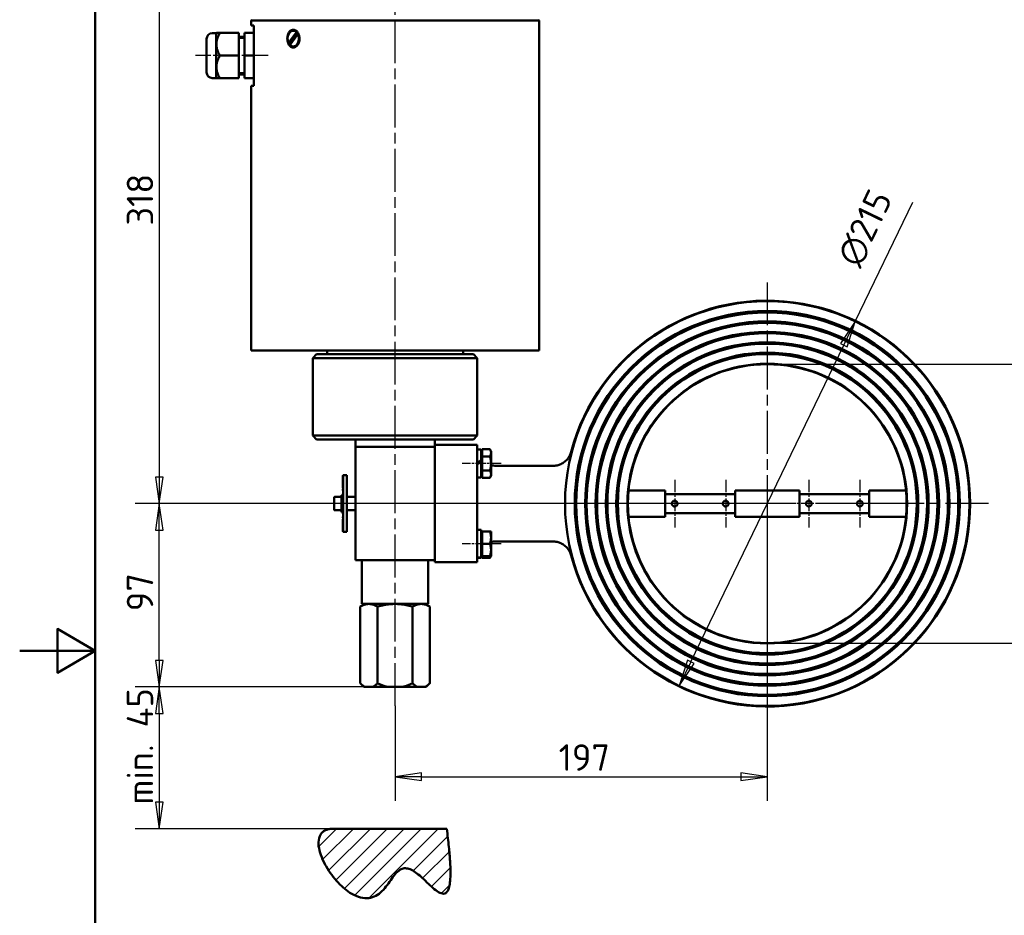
# Model space of a CAD drawing. Header units: millimetres. Extents: x 0 to 840, y 0 to 1188.
# Tile 16 of 18: x 0 to 521, y 454 to 928. Entities that reach past the tile are written whole.
import ezdxf

# ---------------------------------------------------------------- set-up
doc = ezdxf.new("R2010")
doc.units = ezdxf.units.MM
doc.header["$LTSCALE"] = 4
doc.linetypes.add('CHAIN', pattern=[0.3543, 0.2362, -0.0295, 0.0591, -0.0295])
for name, color, linetype, lineweight in [('Bemaßungen(DIN)', 7, 'Continuous', 25), ('Gewinde(DIN)', 3, 'Continuous', 25), ('Mittellinie(DIN)', 4, 'CHAIN', 25), ('Mittelpunktmarkierung(DIN)', 4, 'CHAIN', 25), ('Rahmen_0', 179, 'Continuous', 50), ('Schraffur', 230, 'Continuous', 25), ('Sichtbare Kanten(DIN)', 7, 'Continuous', 50), ('Skizziergeometrie(DIN)', 179, 'Continuous', 50)]:
    doc.layers.add(name, color=color, linetype=linetype, lineweight=lineweight)
doc.styles.add('STANDARD-BSI~0', font='isocpeur.ttf')
doc.dimstyles.new('STANDARD-DIN', dxfattribs={"dimscale": 4, "dimtxt": 3.5, "dimasz": 3.5, "dimexe": 3.175, "dimexo": 0, "dimgap": 0.8, "dimtad": 1, "dimrnd": 1e-08, "dimtxsty": 'STANDARD-BSI~0', "dimblk": 'Filled-1', "dimcen": 0.09, "dimdle": 10, "dimclrd": 5, "dimclre": 5, "dimclrt": 250, "dimadec": 1, "dimazin": 2, "dimtfac": 0.714286, "dimtdec": 3, "dimtmove": 0, "dimatfit": 3, "dimfxl": 1, "dimtolj": 1, "dimlwd": 25, "dimlwe": 25, "dimarcsym": 0})

# ---------------------------------------------------------------- blocks, each defined once
blk = doc.blocks.new('Ränder Default Border')
at = {"layer": 'Rahmen_0', "flags": 128}
for points in [[(10, 10), (10, 287), (200, 287), (200, 10), (10, 10)], [(0, 148.5), (10, 148.5), (5, 151.39), (5, 145.61), (10, 148.5)]]:
    blk.add_lwpolyline(points, dxfattribs=at)
blk = doc.blocks.new('Filled-1')
at = {"color": 0}
for p, q in [((0, 0), (-1, 0.143)), ((-1, 0.143), (-1, -0.143)), ((-1, 0), (0, 0)), ((-1, -0.143), (0, 0))]:
    blk.add_line(p, q, dxfattribs=at)
at = {"color": 0, "flags": 128}
blk.add_lwpolyline([(-1, -0.143), (0, 0), (-1, 0.143), (-1, -0.143)], dxfattribs=at)
at = {"color": 0}
blk.add_solid([(-1, -0.143), (0, 0), (-1, 0.143), (-1, -0.143)], dxfattribs=at)
blk = doc.blocks.new('*D22')
at = {"layer": 'Bemaßungen(DIN)', "color": 5, "linetype": 'Continuous', "lineweight": 25}
for p, q in [((442.22, 768.26), (472.73, 831.4)), ((355.17, 588.1), (436.13, 755.66))]:
    blk.add_line(p, q, dxfattribs=at)
at = {"layer": 'Defpoints', "color": 0, "linetype": 'Continuous'}
for p in [(442.22, 768.26), (349.08, 575.5)]:
    blk.add_point(p, dxfattribs=at)
at = {"layer": 'Bemaßungen(DIN)', "color": 5, "linetype": 'Continuous', "lineweight": 25, "xscale": 14, "yscale": 14, "zscale": 14}
for p, rotation in [((442.22, 768.26), 64.21053826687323), ((349.08, 575.5), 244.2105382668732)]:
    blk.add_blockref('Filled-1', p, dxfattribs=dict(at, rotation=rotation))
at = {"layer": 'Bemaßungen(DIN)', "color": 250, "linetype": 'Continuous', "lineweight": 25, "true_color": 0x3f3f3f, "insert": (427.85, 794.31), "char_height": 14, "attachment_point": 1, "rotation": 64.2105, "style": 'STANDARD-BSI~0'}
blk.add_mtext('\\A1; \\fAIGDT|b0|i0;\\H14.0000;n\\fISOCPEUR|b0|i0;\\H14.0000;215', dxfattribs=at)
blk = doc.blocks.new('*D23')
at = {"layer": 'Bemaßungen(DIN)', "color": 5, "linetype": 'Continuous', "lineweight": 25}
for p, q in [((395.65, 745.63), (561.92, 745.63)), ((549.22, 612.13), (549.22, 731.63)), ((395.65, 598.13), (561.92, 598.13))]:
    blk.add_line(p, q, dxfattribs=at)
at = {"layer": 'Defpoints', "color": 0, "linetype": 'Continuous'}
for p in [(395.65, 745.63), (549.22, 745.63), (395.65, 598.13)]:
    blk.add_point(p, dxfattribs=at)
at = {"layer": 'Bemaßungen(DIN)', "color": 5, "linetype": 'Continuous', "lineweight": 25, "xscale": 14, "yscale": 14, "zscale": 14}
for p, rotation in [((549.22, 745.63), 90), ((549.22, 598.13), 270)]:
    blk.add_blockref('Filled-1', p, dxfattribs=dict(at, rotation=rotation))
at = {"layer": 'Bemaßungen(DIN)', "color": 250, "linetype": 'Continuous', "lineweight": 25, "true_color": 0x3f3f3f, "insert": (532.02, 643.88), "char_height": 14, "attachment_point": 1, "rotation": 90, "style": 'STANDARD-BSI~0'}
blk.add_mtext('\\A1; DN150', dxfattribs=at)
blk = doc.blocks.new('*D24')
at = {"layer": 'Bemaßungen(DIN)', "color": 5, "linetype": 'Continuous', "lineweight": 25}
for p, q in [((182.17, 989.88), (61.17, 989.88)), ((73.87, 975.88), (73.87, 685.88)), ((395.65, 671.88), (61.17, 671.88))]:
    blk.add_line(p, q, dxfattribs=at)
at = {"layer": 'Defpoints', "color": 0, "linetype": 'Continuous'}
for p in [(182.17, 989.88), (73.87, 671.88), (395.65, 671.88)]:
    blk.add_point(p, dxfattribs=at)
at = {"layer": 'Bemaßungen(DIN)', "color": 5, "linetype": 'Continuous', "lineweight": 25, "xscale": 14, "yscale": 14, "zscale": 14}
for p, rotation in [((73.87, 989.88), 90), ((73.87, 671.88), 270)]:
    blk.add_blockref('Filled-1', p, dxfattribs=dict(at, rotation=rotation))
at = {"layer": 'Bemaßungen(DIN)', "color": 250, "linetype": 'Continuous', "lineweight": 25, "true_color": 0x3f3f3f, "insert": (56.67, 818.98), "char_height": 14, "attachment_point": 1, "rotation": 90, "style": 'STANDARD-BSI~0'}
blk.add_mtext('\\A1;318', dxfattribs=at)
blk = doc.blocks.new('*D25')
at = {"layer": 'Bemaßungen(DIN)', "color": 5, "linetype": 'Continuous', "lineweight": 25}
for p, q in [((395.65, 671.88), (61.17, 671.88)), ((73.87, 588.88), (73.87, 657.88)), ((182.17, 574.88), (61.17, 574.88))]:
    blk.add_line(p, q, dxfattribs=at)
at = {"layer": 'Defpoints', "color": 0, "linetype": 'Continuous'}
for p in [(73.87, 671.88), (395.65, 671.88), (182.17, 574.88)]:
    blk.add_point(p, dxfattribs=at)
at = {"layer": 'Bemaßungen(DIN)', "color": 5, "linetype": 'Continuous', "lineweight": 25, "xscale": 14, "yscale": 14, "zscale": 14}
for p, rotation in [((73.87, 671.88), 90), ((73.87, 574.88), 270)]:
    blk.add_blockref('Filled-1', p, dxfattribs=dict(at, rotation=rotation))
at = {"layer": 'Bemaßungen(DIN)', "color": 250, "linetype": 'Continuous', "lineweight": 25, "true_color": 0x3f3f3f, "insert": (56.67, 614.98), "char_height": 14, "attachment_point": 1, "rotation": 90, "style": 'STANDARD-BSI~0'}
blk.add_mtext('\\A1;97', dxfattribs=at)
blk = doc.blocks.new('*D26')
at = {"layer": 'Bemaßungen(DIN)', "color": 5, "linetype": 'Continuous', "lineweight": 25}
for p, q in [((182.17, 574.88), (61.17, 574.88)), ((73.87, 560.88), (73.87, 513.88)), ((165.2, 499.88), (61.17, 499.88))]:
    blk.add_line(p, q, dxfattribs=at)
at = {"layer": 'Defpoints', "color": 0, "linetype": 'Continuous'}
for p in [(182.17, 574.88), (73.87, 499.88), (165.2, 499.88)]:
    blk.add_point(p, dxfattribs=at)
at = {"layer": 'Bemaßungen(DIN)', "color": 5, "linetype": 'Continuous', "lineweight": 25, "xscale": 14, "yscale": 14, "zscale": 14}
for p, rotation in [((73.87, 574.88), 90), ((73.87, 499.88), 270)]:
    blk.add_blockref('Filled-1', p, dxfattribs=dict(at, rotation=rotation))
at = {"layer": 'Bemaßungen(DIN)', "color": 250, "linetype": 'Continuous', "lineweight": 25, "true_color": 0x3f3f3f, "insert": (56.66, 503.78), "char_height": 14, "attachment_point": 1, "rotation": 90, "style": 'STANDARD-BSI~0'}
blk.add_mtext('\\A1; min. 45', dxfattribs=at)
blk = doc.blocks.new('*D27')
at = {"layer": 'Bemaßungen(DIN)', "color": 5, "linetype": 'Continuous', "lineweight": 25}
for p, q in [((395.65, 671.88), (395.65, 514.67)), ((198.65, 564.88), (198.65, 514.67)), ((212.65, 527.37), (381.65, 527.37))]:
    blk.add_line(p, q, dxfattribs=at)
at = {"layer": 'Defpoints', "color": 0, "linetype": 'Continuous'}
for p in [(395.65, 671.88), (198.65, 564.88), (395.65, 527.37)]:
    blk.add_point(p, dxfattribs=at)
at = {"layer": 'Bemaßungen(DIN)', "color": 5, "linetype": 'Continuous', "lineweight": 25, "xscale": 14, "yscale": 14, "zscale": 14, "rotation": 180}
blk.add_blockref('Filled-1', (198.65, 527.37), dxfattribs=at)
at = {"layer": 'Bemaßungen(DIN)', "color": 5, "linetype": 'Continuous', "lineweight": 25, "xscale": 14, "yscale": 14, "zscale": 14}
blk.add_blockref('Filled-1', (395.65, 527.37), dxfattribs=at)
at = {"layer": 'Bemaßungen(DIN)', "color": 250, "linetype": 'Continuous', "lineweight": 25, "true_color": 0x3f3f3f, "insert": (285.25, 544.57), "char_height": 14, "attachment_point": 1, "style": 'STANDARD-BSI~0'}
blk.add_mtext('\\A1;197', dxfattribs=at)

msp = doc.modelspace()

# ---------------------------------------------------------------- hatches: boundary and pattern name
at = {"layer": 'Schraffur'}
h = msp.add_hatch(dxfattribs=at)
h.set_pattern_fill('ANSI31', color=256, scale=50.8, style=0)
h.set_pattern_definition([(45, (0, 0), (-4.49013, 4.49013), [])])
edge = h.paths.add_edge_path()
edge.add_spline(control_points=[(226.02, 499.881), (235.781, 425.92), (182.685, 556.538), (214.302, 394.911), (141.914, 498.331), (165.203, 499.881)], knot_values=[0, 0, 0, 0, 0, 0.4952767, 1, 1, 1, 1, 1], degree=4, periodic=0)
edge.add_line((165.203, 499.881), (226.02, 499.881))

# ---------------------------------------------------------------- linework, layer by layer
msp.add_line((165.203, 499.881, 40), (226.02, 499.881, 40))
msp.add_open_spline([(226.02, 499.881), (235.781, 425.92), (182.685, 556.538), (214.302, 394.911), (141.914, 498.331), (165.203, 499.881)], degree=4, knots=[0, 0, 0, 0, 0, 0.4952767, 1, 1, 1, 1, 1])
at = {"layer": 'Gewinde(DIN)'}
for p, q in [((118.946, 917.861), (115.946, 917.861)), ((115.946, 899.901), (118.946, 899.901))]:
    msp.add_line(p, q, dxfattribs=at)
at = {"layer": 'Mittellinie(DIN)', "linetype": 'CHAIN', "ltscale": 23.990969}
msp.add_line((198.646, 564.881), (198.646, 999.881), dxfattribs=at)
at = {"layer": 'Mittellinie(DIN)', "linetype": 'CHAIN', "ltscale": 10.670291}
msp.add_line((131.426, 908.881), (93.016, 908.881), dxfattribs=at)
at = {"layer": 'Mittellinie(DIN)', "linetype": 'CHAIN', "ltscale": 5.722646}
for p, q in [((254.746, 693.094), (234.146, 693.094)), ((254.746, 650.668), (234.146, 650.668))]:
    msp.add_line(p, q, dxfattribs=at)
at = {"layer": 'Mittelpunktmarkierung(DIN)', "linetype": 'CHAIN', "ltscale": 23.990969}
for p, q in [((395.646, 788.925), (395.646, 554.837)), ((512.69, 671.881), (159.799, 671.881))]:
    msp.add_line(p, q, dxfattribs=at)
at = {"layer": 'Mittelpunktmarkierung(DIN)', "linetype": 'CHAIN', "ltscale": 7.000507}
for p, q in [((346.646, 684.481), (346.646, 659.281)), ((373.646, 684.481), (373.646, 659.281)), ((417.646, 684.481), (417.646, 659.281)), ((444.646, 684.481), (444.646, 659.281)), ((359.246, 671.881), (334.046, 671.881)), ((386.246, 671.881), (361.046, 671.881)), ((430.246, 671.881), (405.046, 671.881)), ((457.246, 671.881), (432.046, 671.881))]:
    msp.add_line(p, q, dxfattribs=at)
at = {"layer": 'Sichtbare Kanten(DIN)'}
for p, q in [((122.946, 927.881), (122.446, 927.381)), ((274.346, 927.881), (274.846, 927.381)), ((274.846, 927.381), (122.446, 927.381)), ((122.446, 924.881), (122.446, 927.381)), ((123.937, 924.881), (122.446, 924.881)), ((123.937, 924.881), (123.937, 892.881)), ((274.846, 752.881), (274.846, 927.381)), ((98.946, 900.025), (98.946, 917.737)), ((103.946, 920.737), (101.946, 920.737)), ((103.946, 920.737), (104.09, 920.881)), ((103.946, 920.737), (103.946, 897.025)), ((104.09, 920.881), (105.946, 920.881)), ((115.946, 920.881), (105.946, 920.881)), ((115.946, 908.881), (115.946, 920.881)), ((118.946, 918.881), (115.946, 918.881)), ((123.937, 920.881), (118.946, 920.881)), ((118.946, 920.881), (118.946, 908.881)), ((142.278, 915.586), (146.517, 921.272)), ((147.252, 920.176), (143.012, 914.49)), ((147.017, 920.71), (143.616, 916.148)), ((144.765, 922.081), (145.118, 922.081)), ((146.517, 921.272), (146.871, 921.272)), ((147.605, 920.176), (147.252, 920.176)), ((142.631, 915.586), (142.278, 915.586)), ((144.765, 913.681), (145.118, 913.681)), ((115.946, 908.881), (105.946, 908.881)), ((115.946, 896.881), (115.946, 908.881)), ((123.937, 908.881), (118.946, 908.881)), ((118.946, 908.881), (118.946, 896.881)), ((103.946, 897.025), (101.946, 897.025)), ((103.946, 897.025), (104.09, 896.881)), ((105.946, 896.881), (104.09, 896.881)), ((115.946, 896.881), (105.946, 896.881)), ((118.946, 898.881), (115.946, 898.881)), ((123.937, 896.881), (118.946, 896.881)), ((122.446, 892.881), (123.937, 892.881)), ((122.446, 752.881), (122.446, 892.881)), ((122.446, 752.881), (274.846, 752.881)), ((157.146, 750.881), (155.146, 748.881)), ((157.146, 750.881), (240.146, 750.881)), ((162.646, 750.881), (162.646, 752.881)), ((234.646, 750.881), (234.646, 752.881)), ((240.146, 750.881), (242.146, 748.881)), ((242.146, 748.881), (155.146, 748.881)), ((155.146, 748.881), (155.146, 707.881)), ((242.146, 748.881), (242.146, 707.881)), ((155.146, 707.881), (242.146, 707.881)), ((157.146, 705.881), (155.146, 707.881)), ((240.146, 705.881), (157.146, 705.881)), ((177.646, 705.881), (177.646, 701.881)), ((219.646, 702.647), (219.646, 705.881)), ((240.146, 705.881), (242.146, 707.881)), ((219.646, 701.881), (177.646, 701.881)), ((177.646, 701.881), (177.646, 641.881)), ((242.146, 702.905), (219.646, 702.905)), ((219.646, 702.647), (219.646, 702.432)), ((219.646, 701.881), (219.646, 702.432)), ((219.646, 641.881), (219.646, 701.881)), ((242.146, 702.905), (242.146, 702.432)), ((242.146, 702.432), (242.146, 699.433)), ((242.146, 700.494), (244.146, 700.494)), ((242.146, 699.433), (242.146, 644.329)), ((244.146, 700.494), (244.146, 694.649)), ((244.746, 698.909), (244.146, 698.909)), ((244.746, 700.6), (248.866, 700.6)), ((244.746, 696.847), (244.746, 700.6)), ((249.446, 699.594), (248.866, 700.6)), ((249.446, 698.723), (249.446, 699.594)), ((249.446, 693.094), (249.446, 698.723)), ((244.146, 694.649), (242.146, 693.494)), ((242.146, 692.694), (244.146, 693.849)), ((244.146, 694.649), (244.146, 693.849)), ((244.146, 693.849), (244.146, 685.694)), ((244.746, 696.847), (248.866, 696.847)), ((244.746, 689.341), (244.746, 696.847)), ((249.446, 687.465), (249.446, 693.094)), ((244.746, 689.341), (248.866, 689.341)), ((244.746, 685.589), (244.746, 689.341)), ((282.267, 691.881), (252.146, 691.881)), ((171.046, 684.709), (171.046, 686.678)), ((171.146, 686.678), (171.046, 686.678)), ((171.046, 684.657), (171.046, 684.709)), ((171.146, 684.709), (171.046, 684.709)), ((171.146, 684.657), (171.046, 684.657)), ((171.046, 684.055), (171.046, 684.657)), ((171.046, 683.955), (171.046, 684.055)), ((171.146, 684.055), (171.046, 684.055)), ((171.146, 683.955), (171.046, 683.955)), ((171.046, 683.89), (171.046, 683.921)), ((171.146, 683.921), (171.046, 683.921)), ((171.046, 683.617), (171.046, 683.89)), ((171.146, 683.89), (171.046, 683.89)), ((171.046, 683.348), (171.046, 683.617)), ((171.146, 683.617), (171.046, 683.617)), ((171.046, 683.18), (171.046, 683.348)), ((171.046, 682.938), (171.046, 683.18)), ((171.146, 683.18), (171.046, 683.18)), ((171.046, 681.338), (171.046, 682.938)), ((171.146, 682.938), (171.046, 682.938)), ((171.146, 656.881), (171.146, 686.881)), ((173.146, 686.881), (171.146, 686.881)), ((173.146, 656.881), (173.146, 686.881)), ((242.146, 685.694), (244.146, 685.694)), ((244.746, 687.279), (244.146, 687.279)), ((244.746, 685.589), (248.866, 685.589)), ((249.446, 686.594), (248.866, 685.589)), ((249.446, 686.594), (249.446, 687.465)), ((171.046, 681.298), (171.046, 681.338)), ((171.146, 681.338), (171.046, 681.338)), ((171.146, 681.298), (171.046, 681.298)), ((171.046, 680.352), (171.046, 681.298)), ((171.046, 680.122), (171.046, 680.352)), ((171.146, 680.352), (171.046, 680.352)), ((171.146, 680.122), (171.046, 680.122)), ((171.046, 678.967), (171.046, 679.467)), ((171.146, 679.467), (171.046, 679.467)), ((171.046, 678.794), (171.046, 678.967)), ((171.146, 678.967), (171.046, 678.967)), ((171.146, 678.794), (171.046, 678.794)), ((341.646, 678.809), (322.222, 678.809)), ((341.646, 678.809), (341.646, 664.953)), ((378.646, 664.953), (378.646, 678.809)), ((412.646, 678.809), (378.646, 678.809)), ((412.646, 678.809), (412.646, 664.953)), ((449.646, 664.953), (449.646, 678.809)), ((469.07, 678.809), (449.646, 678.809)), ((166.346, 668.781), (166.346, 674.981)), ((166.746, 675.381), (170.346, 675.381)), ((170.346, 667.381), (170.346, 676.381)), ((171.146, 676.381), (170.346, 676.381)), ((171.046, 676.763), (171.046, 677.105)), ((171.146, 677.105), (171.046, 677.105)), ((171.046, 676.575), (171.046, 676.763)), ((171.146, 676.763), (171.046, 676.763)), ((171.146, 676.575), (171.046, 676.575)), ((173.146, 675.381), (177.646, 675.381)), ((321.815, 676.881), (322.066, 676.881)), ((341.646, 676.881), (378.646, 676.881)), ((412.646, 676.881), (449.646, 676.881)), ((469.227, 676.881), (469.477, 676.881)), ((166.746, 668.381), (170.346, 668.381)), ((171.146, 667.381), (170.346, 667.381)), ((171.046, 666.999), (171.046, 667.187)), ((171.146, 667.187), (171.046, 667.187)), ((171.046, 666.657), (171.046, 666.999)), ((171.146, 666.999), (171.046, 666.999)), ((173.146, 668.381), (177.646, 668.381)), ((171.146, 666.657), (171.046, 666.657)), ((171.046, 664.795), (171.046, 664.968)), ((171.146, 664.968), (171.046, 664.968)), ((171.046, 664.295), (171.046, 664.795)), ((171.146, 664.795), (171.046, 664.795)), ((171.146, 664.295), (171.046, 664.295)), ((171.046, 663.41), (171.046, 663.64)), ((171.146, 663.64), (171.046, 663.64)), ((171.046, 662.381), (171.046, 663.41)), ((171.146, 663.41), (171.046, 663.41)), ((171.046, 662.35), (171.046, 662.381)), ((171.146, 662.381), (171.046, 662.381)), ((171.046, 662.077), (171.046, 662.35)), ((171.146, 662.35), (171.046, 662.35)), ((171.046, 661.808), (171.046, 662.077)), ((171.146, 662.077), (171.046, 662.077)), ((171.046, 661.64), (171.046, 661.808)), ((321.815, 666.881), (322.066, 666.881)), ((322.222, 664.953), (341.646, 664.953)), ((341.646, 666.881), (378.646, 666.881)), ((378.646, 664.953), (412.646, 664.953)), ((412.646, 666.881), (449.646, 666.881)), ((449.646, 664.953), (469.07, 664.953)), ((469.227, 666.881), (469.477, 666.881)), ((171.046, 661.398), (171.046, 661.64)), ((171.146, 661.64), (171.046, 661.64)), ((171.046, 659.798), (171.046, 661.398)), ((171.146, 661.398), (171.046, 661.398)), ((171.146, 659.798), (171.046, 659.798)), ((171.046, 659.758), (171.046, 659.798)), ((171.146, 659.758), (171.046, 659.758)), ((171.046, 659.707), (171.046, 659.758)), ((171.046, 659.105), (171.046, 659.707)), ((171.146, 659.707), (171.046, 659.707)), ((171.046, 659.053), (171.046, 659.105)), ((171.146, 659.105), (171.046, 659.105)), ((171.046, 657.084), (171.046, 659.053)), ((171.146, 659.053), (171.046, 659.053)), ((171.146, 657.084), (171.046, 657.084)), ((173.146, 656.881), (171.146, 656.881)), ((242.146, 658.068), (244.146, 658.068)), ((244.146, 658.068), (244.146, 643.433)), ((244.746, 657.168), (248.866, 657.168)), ((244.746, 650.668), (244.746, 657.168)), ((248.866, 657.168), (249.446, 657.168)), ((249.446, 653.918), (249.446, 657.168)), ((244.746, 656.483), (244.146, 656.483)), ((249.446, 647.418), (249.446, 653.918)), ((252.146, 651.881), (282.267, 651.881)), ((244.746, 650.668), (248.866, 650.668)), ((244.746, 644.168), (244.746, 650.668)), ((249.446, 644.168), (249.446, 647.418)), ((177.646, 641.881), (219.646, 641.881)), ((181.146, 641.881), (181.146, 618.881)), ((216.146, 641.881), (216.146, 618.881)), ((219.646, 641.33), (219.646, 641.881)), ((219.646, 641.33), (219.646, 640.857)), ((242.146, 644.329), (242.146, 641.33)), ((242.146, 641.33), (242.146, 640.857)), ((242.839, 643.268), (244.146, 643.268)), ((244.746, 644.853), (244.146, 644.853)), ((244.146, 643.433), (244.146, 643.306)), ((244.146, 643.306), (244.146, 643.268)), ((244.746, 643.162), (244.746, 644.168)), ((244.746, 644.168), (248.866, 644.168)), ((244.746, 643.162), (248.866, 643.162)), ((249.446, 644.168), (248.866, 643.162)), ((249.446, 644.168), (248.866, 644.168)), ((219.646, 640.857), (242.146, 640.857)), ((182.769, 618.881), (180.171, 617.381)), ((180.171, 576.881), (180.171, 617.381)), ((216.146, 618.881), (181.146, 618.881)), ((189.409, 576.881), (189.409, 617.381)), ((207.884, 576.881), (207.884, 617.381)), ((214.523, 618.881), (217.121, 617.381)), ((217.121, 576.881), (217.121, 617.381)), ((182.171, 574.881), (180.171, 576.881)), ((182.171, 574.881), (182.826, 574.881)), ((186.754, 574.881), (182.826, 574.881)), ((186.754, 574.881), (194.718, 574.881)), ((202.575, 574.881), (194.718, 574.881)), ((202.575, 574.881), (210.538, 574.881)), ((214.467, 574.881), (210.538, 574.881)), ((214.467, 574.881), (215.121, 574.881)), ((215.121, 574.881), (217.121, 576.881))]:
    msp.add_line(p, q, dxfattribs=at)
at = {"layer": 'Sichtbare Kanten(DIN)', "flags": 128}
for points in [[(144.765, 913.181), (144.349, 913.222), (143.933, 913.344), (143.531, 913.547), (143.155, 913.83), (142.815, 914.179), (142.518, 914.579), (142.26, 915.033), (142.039, 915.545), (141.861, 916.102), (141.735, 916.689), (141.66, 917.289), (141.635, 917.881), (141.66, 918.473), (141.735, 919.073), (141.861, 919.66), (142.039, 920.217), (142.26, 920.729), (142.518, 921.183), (142.815, 921.583), (143.155, 921.932), (143.531, 922.215), (143.933, 922.418), (144.349, 922.54), (144.765, 922.581)], [(144.765, 922.581), (145.184, 922.54), (145.61, 922.418), (146.028, 922.215), (146.424, 921.932), (146.788, 921.583), (147.11, 921.183), (147.391, 920.729), (147.636, 920.217), (147.834, 919.66), (147.976, 919.073), (148.06, 918.473), (148.088, 917.881), (148.06, 917.289), (147.976, 916.689), (147.834, 916.102), (147.636, 915.545), (147.391, 915.033), (147.11, 914.579), (146.788, 914.179), (146.424, 913.83), (146.028, 913.547), (145.61, 913.344), (145.184, 913.222), (144.765, 913.181)], [(105.946, 920.881), (105.631, 920.314), (105.349, 919.766), (105.1, 919.234), (104.881, 918.716), (104.691, 918.211), (104.529, 917.717), (104.393, 917.231), (104.283, 916.752), (104.198, 916.28), (104.138, 915.811), (104.102, 915.345), (104.09, 914.881), (104.102, 914.417), (104.138, 913.951), (104.198, 913.482), (104.283, 913.01), (104.393, 912.531), (104.529, 912.046), (104.691, 911.551), (104.881, 911.046), (105.1, 910.528), (105.349, 909.996), (105.631, 909.448), (105.946, 908.881)], [(146.871, 921.272), (146.878, 921.246), (146.884, 921.22), (146.891, 921.195), (146.898, 921.17), (146.904, 921.145), (146.911, 921.12), (146.917, 921.095), (146.924, 921.071), (146.93, 921.047), (146.936, 921.023), (146.942, 921), (146.949, 920.976), (146.955, 920.953), (146.961, 920.93), (146.967, 920.907), (146.973, 920.884), (146.978, 920.862), (146.984, 920.84), (146.99, 920.818), (146.995, 920.796), (147.001, 920.774), (147.007, 920.753), (147.012, 920.731), (147.017, 920.71)], [(143.616, 916.148), (143.579, 916.126), (143.541, 916.105), (143.504, 916.084), (143.466, 916.062), (143.428, 916.04), (143.389, 916.018), (143.35, 915.996), (143.311, 915.973), (143.271, 915.951), (143.231, 915.928), (143.191, 915.905), (143.15, 915.882), (143.109, 915.858), (143.067, 915.834), (143.026, 915.811), (142.983, 915.787), (142.941, 915.762), (142.898, 915.738), (142.854, 915.713), (142.811, 915.688), (142.766, 915.663), (142.722, 915.637), (142.677, 915.612), (142.631, 915.586)], [(105.946, 908.881), (105.631, 908.314), (105.349, 907.766), (105.1, 907.234), (104.881, 906.716), (104.691, 906.211), (104.529, 905.717), (104.393, 905.231), (104.283, 904.752), (104.198, 904.28), (104.138, 903.811), (104.102, 903.345), (104.09, 902.881), (104.102, 902.417), (104.138, 901.951), (104.198, 901.482), (104.283, 901.01), (104.393, 900.531), (104.529, 900.046), (104.691, 899.551), (104.881, 899.046), (105.1, 898.528), (105.349, 897.996), (105.631, 897.448), (105.946, 896.881)], [(249.446, 698.723), (249.445, 698.799), (249.442, 698.874), (249.437, 698.949), (249.43, 699.023), (249.421, 699.098), (249.411, 699.173), (249.398, 699.248), (249.383, 699.323), (249.366, 699.399), (249.347, 699.475), (249.327, 699.551), (249.304, 699.627), (249.279, 699.704), (249.252, 699.782), (249.224, 699.86), (249.193, 699.939), (249.16, 700.018), (249.124, 700.098), (249.087, 700.179), (249.047, 700.261), (249.006, 700.344), (248.961, 700.428), (248.915, 700.513), (248.866, 700.6)], [(248.866, 696.847), (248.915, 696.933), (248.961, 697.018), (249.006, 697.103), (249.047, 697.185), (249.087, 697.267), (249.124, 697.349), (249.16, 697.429), (249.193, 697.508), (249.224, 697.587), (249.252, 697.665), (249.279, 697.743), (249.304, 697.819), (249.327, 697.896), (249.347, 697.972), (249.366, 698.048), (249.383, 698.123), (249.398, 698.199), (249.411, 698.274), (249.421, 698.348), (249.43, 698.423), (249.437, 698.498), (249.442, 698.573), (249.445, 698.648), (249.446, 698.723)], [(282.195, 691.881), (282.743, 691.896), (283.288, 691.941), (283.83, 692.015), (284.367, 692.12), (284.898, 692.253), (285.421, 692.416), (285.934, 692.606), (286.436, 692.824), (286.925, 693.07), (287.4, 693.342), (287.859, 693.639), (288.301, 693.961), (288.724, 694.306), (289.127, 694.673), (289.51, 695.062), (289.872, 695.471), (290.211, 695.901), (290.527, 696.349), (290.816, 696.812), (291.08, 697.29), (291.317, 697.781), (291.528, 698.285), (291.71, 698.8), (291.864, 699.325)], [(249.446, 693.094), (249.445, 693.245), (249.442, 693.395), (249.437, 693.545), (249.43, 693.694), (249.421, 693.844), (249.411, 693.994), (249.398, 694.144), (249.383, 694.294), (249.366, 694.445), (249.347, 694.597), (249.327, 694.749), (249.304, 694.902), (249.279, 695.056), (249.252, 695.211), (249.224, 695.367), (249.193, 695.525), (249.16, 695.683), (249.124, 695.844), (249.087, 696.006), (249.047, 696.17), (249.006, 696.336), (248.961, 696.504), (248.915, 696.674), (248.866, 696.847)], [(248.866, 689.341), (248.915, 689.514), (248.961, 689.684), (249.006, 689.852), (249.047, 690.018), (249.087, 690.182), (249.124, 690.345), (249.16, 690.505), (249.193, 690.664), (249.224, 690.821), (249.252, 690.978), (249.279, 691.133), (249.304, 691.286), (249.327, 691.439), (249.347, 691.592), (249.366, 691.743), (249.383, 691.894), (249.398, 692.044), (249.411, 692.195), (249.421, 692.344), (249.43, 692.494), (249.437, 692.644), (249.442, 692.794), (249.445, 692.944), (249.446, 693.094)], [(249.446, 687.465), (249.445, 687.54), (249.442, 687.615), (249.437, 687.69), (249.43, 687.765), (249.421, 687.84), (249.411, 687.915), (249.398, 687.99), (249.383, 688.065), (249.366, 688.141), (249.347, 688.216), (249.327, 688.292), (249.304, 688.369), (249.279, 688.446), (249.252, 688.523), (249.224, 688.601), (249.193, 688.68), (249.16, 688.76), (249.124, 688.84), (249.087, 688.921), (249.047, 689.003), (249.006, 689.086), (248.961, 689.17), (248.915, 689.255), (248.866, 689.341)], [(248.866, 685.589), (248.915, 685.675), (248.961, 685.76), (249.006, 685.844), (249.047, 685.927), (249.087, 686.009), (249.124, 686.09), (249.16, 686.17), (249.193, 686.25), (249.224, 686.329), (249.252, 686.407), (249.279, 686.484), (249.304, 686.561), (249.327, 686.638), (249.347, 686.714), (249.366, 686.79), (249.383, 686.865), (249.398, 686.94), (249.411, 687.015), (249.421, 687.09), (249.43, 687.165), (249.437, 687.24), (249.442, 687.315), (249.445, 687.39), (249.446, 687.465)], [(322.222, 678.809), (322.207, 678.64), (322.182, 678.372), (322.151, 678.008), (322.115, 677.56), (322.077, 677.044), (322.039, 676.467), (322.001, 675.812), (321.966, 675.091), (321.937, 674.318), (321.915, 673.511), (321.901, 672.691), (321.896, 671.881), (321.901, 671.071), (321.915, 670.251), (321.937, 669.444), (321.966, 668.671), (322.001, 667.95), (322.039, 667.295), (322.077, 666.718), (322.115, 666.202), (322.151, 665.754), (322.182, 665.39), (322.207, 665.122), (322.222, 664.953)], [(469.07, 664.953), (469.086, 665.122), (469.11, 665.39), (469.141, 665.754), (469.177, 666.202), (469.215, 666.718), (469.253, 667.295), (469.291, 667.95), (469.326, 668.671), (469.356, 669.444), (469.378, 670.251), (469.392, 671.071), (469.396, 671.881), (469.392, 672.691), (469.378, 673.511), (469.356, 674.318), (469.326, 675.091), (469.291, 675.812), (469.253, 676.467), (469.215, 677.044), (469.177, 677.56), (469.141, 678.008), (469.11, 678.372), (469.086, 678.64), (469.07, 678.809)], [(345.146, 671.881), (345.159, 672.077), (345.198, 672.27), (345.261, 672.457), (345.348, 672.632), (345.457, 672.795), (345.585, 672.941), (345.732, 673.07), (345.894, 673.179), (346.07, 673.266), (346.256, 673.329), (346.448, 673.368), (346.646, 673.381), (346.842, 673.368), (347.035, 673.33), (347.221, 673.267), (347.396, 673.18), (347.559, 673.071), (347.706, 672.943), (347.835, 672.796), (347.944, 672.633), (348.031, 672.458), (348.095, 672.271), (348.133, 672.078), (348.146, 671.881)], [(372.146, 671.881), (372.159, 672.077), (372.198, 672.27), (372.261, 672.457), (372.348, 672.632), (372.457, 672.795), (372.585, 672.941), (372.732, 673.07), (372.894, 673.179), (373.07, 673.266), (373.256, 673.329), (373.448, 673.368), (373.646, 673.381), (373.842, 673.368), (374.035, 673.33), (374.221, 673.267), (374.396, 673.18), (374.559, 673.071), (374.706, 672.943), (374.835, 672.796), (374.944, 672.633), (375.031, 672.458), (375.095, 672.271), (375.133, 672.078), (375.146, 671.881)], [(416.146, 671.881), (416.159, 672.077), (416.198, 672.27), (416.261, 672.457), (416.348, 672.632), (416.457, 672.795), (416.585, 672.941), (416.732, 673.07), (416.894, 673.179), (417.07, 673.266), (417.256, 673.329), (417.448, 673.368), (417.646, 673.381), (417.842, 673.368), (418.035, 673.33), (418.221, 673.267), (418.396, 673.18), (418.559, 673.071), (418.706, 672.943), (418.835, 672.796), (418.944, 672.633), (419.031, 672.458), (419.095, 672.271), (419.133, 672.078), (419.146, 671.881)], [(443.146, 671.881), (443.159, 672.077), (443.198, 672.27), (443.261, 672.457), (443.348, 672.632), (443.457, 672.795), (443.585, 672.941), (443.732, 673.07), (443.894, 673.179), (444.07, 673.266), (444.256, 673.329), (444.448, 673.368), (444.646, 673.381), (444.842, 673.368), (445.035, 673.33), (445.221, 673.267), (445.396, 673.18), (445.559, 673.071), (445.706, 672.943), (445.835, 672.796), (445.944, 672.633), (446.031, 672.458), (446.095, 672.271), (446.133, 672.078), (446.146, 671.881)], [(346.646, 670.381), (346.548, 670.384), (346.45, 670.394), (346.353, 670.41), (346.257, 670.432), (346.163, 670.461), (346.071, 670.496), (345.981, 670.536), (345.895, 670.583), (345.812, 670.634), (345.733, 670.691), (345.657, 670.753), (345.586, 670.82), (345.519, 670.891), (345.457, 670.967), (345.4, 671.046), (345.348, 671.129), (345.302, 671.216), (345.261, 671.305), (345.226, 671.397), (345.198, 671.491), (345.175, 671.587), (345.159, 671.684), (345.15, 671.782), (345.146, 671.881)], [(348.146, 671.881), (348.143, 671.782), (348.133, 671.684), (348.117, 671.587), (348.095, 671.491), (348.066, 671.397), (348.031, 671.305), (347.991, 671.216), (347.944, 671.13), (347.893, 671.047), (347.836, 670.967), (347.774, 670.892), (347.707, 670.82), (347.635, 670.753), (347.56, 670.691), (347.481, 670.635), (347.398, 670.583), (347.311, 670.537), (347.222, 670.496), (347.13, 670.461), (347.036, 670.433), (346.94, 670.41), (346.843, 670.394), (346.745, 670.384), (346.646, 670.381)], [(373.646, 670.381), (373.548, 670.384), (373.45, 670.394), (373.353, 670.41), (373.257, 670.432), (373.163, 670.461), (373.071, 670.496), (372.981, 670.536), (372.895, 670.583), (372.812, 670.634), (372.733, 670.691), (372.657, 670.753), (372.586, 670.82), (372.519, 670.891), (372.457, 670.967), (372.4, 671.046), (372.348, 671.129), (372.302, 671.216), (372.261, 671.305), (372.226, 671.397), (372.198, 671.491), (372.175, 671.587), (372.159, 671.684), (372.15, 671.782), (372.146, 671.881)], [(375.146, 671.881), (375.143, 671.782), (375.133, 671.684), (375.117, 671.587), (375.095, 671.491), (375.066, 671.397), (375.031, 671.305), (374.991, 671.216), (374.944, 671.13), (374.893, 671.047), (374.836, 670.967), (374.774, 670.892), (374.707, 670.82), (374.635, 670.753), (374.56, 670.691), (374.481, 670.635), (374.398, 670.583), (374.311, 670.537), (374.222, 670.496), (374.13, 670.461), (374.036, 670.433), (373.94, 670.41), (373.843, 670.394), (373.745, 670.384), (373.646, 670.381)], [(417.646, 670.381), (417.548, 670.384), (417.45, 670.394), (417.353, 670.41), (417.257, 670.432), (417.163, 670.461), (417.071, 670.496), (416.981, 670.536), (416.895, 670.583), (416.812, 670.634), (416.733, 670.691), (416.657, 670.753), (416.586, 670.82), (416.519, 670.891), (416.457, 670.967), (416.4, 671.046), (416.348, 671.129), (416.302, 671.216), (416.261, 671.305), (416.226, 671.397), (416.198, 671.491), (416.175, 671.587), (416.159, 671.684), (416.15, 671.782), (416.146, 671.881)], [(419.146, 671.881), (419.143, 671.782), (419.133, 671.684), (419.117, 671.587), (419.095, 671.491), (419.066, 671.397), (419.031, 671.305), (418.991, 671.216), (418.944, 671.13), (418.893, 671.047), (418.836, 670.967), (418.774, 670.892), (418.707, 670.82), (418.635, 670.753), (418.56, 670.691), (418.481, 670.635), (418.398, 670.583), (418.311, 670.537), (418.222, 670.496), (418.13, 670.461), (418.036, 670.433), (417.94, 670.41), (417.843, 670.394), (417.745, 670.384), (417.646, 670.381)], [(444.646, 670.381), (444.548, 670.384), (444.45, 670.394), (444.353, 670.41), (444.257, 670.432), (444.163, 670.461), (444.071, 670.496), (443.981, 670.536), (443.895, 670.583), (443.812, 670.634), (443.733, 670.691), (443.657, 670.753), (443.586, 670.82), (443.519, 670.891), (443.457, 670.967), (443.4, 671.046), (443.348, 671.129), (443.302, 671.216), (443.261, 671.305), (443.226, 671.397), (443.198, 671.491), (443.175, 671.587), (443.159, 671.684), (443.15, 671.782), (443.146, 671.881)], [(446.146, 671.881), (446.143, 671.782), (446.133, 671.684), (446.117, 671.587), (446.095, 671.491), (446.066, 671.397), (446.031, 671.305), (445.991, 671.216), (445.944, 671.13), (445.893, 671.047), (445.836, 670.967), (445.774, 670.892), (445.707, 670.82), (445.635, 670.753), (445.56, 670.691), (445.481, 670.635), (445.398, 670.583), (445.311, 670.537), (445.222, 670.496), (445.13, 670.461), (445.036, 670.433), (444.94, 670.41), (444.843, 670.394), (444.745, 670.384), (444.646, 670.381)], [(249.446, 653.918), (249.445, 654.048), (249.442, 654.178), (249.437, 654.308), (249.43, 654.437), (249.421, 654.567), (249.411, 654.697), (249.398, 654.827), (249.383, 654.957), (249.366, 655.088), (249.347, 655.219), (249.327, 655.351), (249.304, 655.483), (249.279, 655.617), (249.252, 655.751), (249.224, 655.886), (249.193, 656.023), (249.16, 656.16), (249.124, 656.299), (249.087, 656.44), (249.047, 656.582), (249.006, 656.725), (248.961, 656.871), (248.915, 657.018), (248.866, 657.168)], [(248.866, 650.668), (248.915, 650.817), (248.961, 650.965), (249.006, 651.11), (249.047, 651.254), (249.087, 651.396), (249.124, 651.536), (249.16, 651.675), (249.193, 651.813), (249.224, 651.949), (249.252, 652.085), (249.279, 652.219), (249.304, 652.352), (249.327, 652.485), (249.347, 652.617), (249.366, 652.748), (249.383, 652.878), (249.398, 653.009), (249.411, 653.139), (249.421, 653.268), (249.43, 653.398), (249.437, 653.528), (249.442, 653.658), (249.445, 653.788), (249.446, 653.918)], [(282.195, 651.881), (282.743, 651.866), (283.288, 651.821), (283.83, 651.747), (284.367, 651.642), (284.898, 651.509), (285.421, 651.347), (285.934, 651.156), (286.436, 650.938), (286.925, 650.692), (287.4, 650.42), (287.859, 650.123), (288.301, 649.801), (288.724, 649.456), (289.127, 649.089), (289.51, 648.7), (289.872, 648.291), (290.211, 647.861), (290.527, 647.413), (290.816, 646.95), (291.08, 646.472), (291.317, 645.981), (291.528, 645.477), (291.71, 644.962), (291.864, 644.437)], [(249.446, 647.418), (249.445, 647.548), (249.442, 647.678), (249.437, 647.808), (249.43, 647.937), (249.421, 648.067), (249.411, 648.197), (249.398, 648.327), (249.383, 648.457), (249.366, 648.588), (249.347, 648.719), (249.327, 648.851), (249.304, 648.983), (249.279, 649.117), (249.252, 649.251), (249.224, 649.386), (249.193, 649.523), (249.16, 649.66), (249.124, 649.799), (249.087, 649.94), (249.047, 650.082), (249.006, 650.225), (248.961, 650.371), (248.915, 650.518), (248.866, 650.668)], [(248.866, 644.168), (248.915, 644.317), (248.961, 644.465), (249.006, 644.61), (249.047, 644.754), (249.087, 644.896), (249.124, 645.036), (249.16, 645.175), (249.193, 645.313), (249.224, 645.449), (249.252, 645.585), (249.279, 645.719), (249.304, 645.852), (249.327, 645.985), (249.347, 646.117), (249.366, 646.248), (249.383, 646.378), (249.398, 646.509), (249.411, 646.639), (249.421, 646.768), (249.43, 646.898), (249.437, 647.028), (249.442, 647.158), (249.445, 647.288), (249.446, 647.418)], [(248.866, 643.162), (248.891, 643.207), (248.916, 643.252), (248.941, 643.296), (248.965, 643.34), (248.988, 643.383), (249.01, 643.427), (249.032, 643.47), (249.053, 643.513), (249.074, 643.555), (249.094, 643.597), (249.113, 643.639), (249.132, 643.681), (249.15, 643.723), (249.168, 643.764), (249.185, 643.805), (249.202, 643.846), (249.218, 643.887), (249.233, 643.928), (249.248, 643.968), (249.262, 644.008), (249.276, 644.048), (249.289, 644.088), (249.302, 644.128), (249.314, 644.168)], [(189.409, 617.381), (188.972, 617.624), (188.55, 617.841), (188.141, 618.033), (187.742, 618.201), (187.353, 618.347), (186.973, 618.472), (186.599, 618.577), (186.23, 618.662), (185.866, 618.727), (185.506, 618.773), (185.147, 618.801), (184.79, 618.81), (184.432, 618.801), (184.074, 618.773), (183.713, 618.727), (183.349, 618.662), (182.981, 618.577), (182.607, 618.472), (182.226, 618.347), (181.838, 618.201), (181.439, 618.033), (181.03, 617.841), (180.608, 617.624), (180.171, 617.381)], [(207.884, 617.381), (207.011, 617.624), (206.167, 617.841), (205.348, 618.033), (204.551, 618.201), (203.773, 618.347), (203.012, 618.472), (202.264, 618.577), (201.527, 618.662), (200.8, 618.727), (200.078, 618.773), (199.361, 618.801), (198.646, 618.81), (197.931, 618.801), (197.214, 618.773), (196.493, 618.727), (195.765, 618.662), (195.029, 618.577), (194.281, 618.472), (193.519, 618.347), (192.742, 618.201), (191.945, 618.033), (191.126, 617.841), (190.282, 617.624), (189.409, 617.381)], [(217.121, 617.381), (216.685, 617.624), (216.263, 617.841), (215.853, 618.033), (215.455, 618.201), (215.066, 618.347), (214.685, 618.472), (214.312, 618.577), (213.943, 618.662), (213.579, 618.727), (213.219, 618.773), (212.86, 618.801), (212.503, 618.81), (212.145, 618.801), (211.787, 618.773), (211.426, 618.727), (211.062, 618.662), (210.694, 618.577), (210.32, 618.472), (209.939, 618.347), (209.55, 618.201), (209.152, 618.033), (208.743, 617.841), (208.32, 617.624), (207.884, 617.381)], [(180.171, 576.881), (180.289, 576.764), (180.406, 576.651), (180.522, 576.54), (180.638, 576.433), (180.752, 576.328), (180.866, 576.226), (180.98, 576.128), (181.092, 576.032), (181.204, 575.939), (181.316, 575.85), (181.426, 575.762), (181.537, 575.678), (181.646, 575.597), (181.755, 575.518), (181.864, 575.442), (181.972, 575.369), (182.08, 575.299), (182.188, 575.231), (182.295, 575.166), (182.402, 575.104), (182.508, 575.044), (182.614, 574.987), (182.72, 574.933), (182.826, 574.881)], [(186.754, 574.881), (186.86, 574.933), (186.966, 574.987), (187.072, 575.044), (187.178, 575.104), (187.285, 575.166), (187.392, 575.231), (187.499, 575.299), (187.607, 575.369), (187.716, 575.442), (187.824, 575.518), (187.933, 575.597), (188.043, 575.678), (188.153, 575.762), (188.264, 575.85), (188.376, 575.939), (188.488, 576.032), (188.6, 576.128), (188.713, 576.226), (188.827, 576.328), (188.942, 576.433), (189.058, 576.54), (189.174, 576.651), (189.291, 576.764), (189.409, 576.881)], [(189.409, 576.881), (189.644, 576.764), (189.878, 576.651), (190.111, 576.54), (190.342, 576.433), (190.571, 576.328), (190.799, 576.226), (191.026, 576.128), (191.251, 576.032), (191.475, 575.939), (191.698, 575.85), (191.919, 575.762), (192.14, 575.678), (192.359, 575.597), (192.577, 575.518), (192.795, 575.442), (193.011, 575.369), (193.227, 575.299), (193.442, 575.231), (193.656, 575.166), (193.87, 575.104), (194.083, 575.044), (194.295, 574.987), (194.507, 574.933), (194.718, 574.881)], [(202.575, 574.881), (202.786, 574.933), (202.998, 574.987), (203.21, 575.044), (203.423, 575.104), (203.636, 575.166), (203.85, 575.231), (204.065, 575.299), (204.281, 575.369), (204.498, 575.442), (204.715, 575.518), (204.933, 575.597), (205.153, 575.678), (205.373, 575.762), (205.595, 575.85), (205.818, 575.939), (206.042, 576.032), (206.267, 576.128), (206.493, 576.226), (206.721, 576.328), (206.951, 576.433), (207.182, 576.54), (207.414, 576.651), (207.648, 576.764), (207.884, 576.881)], [(207.884, 576.881), (208.002, 576.764), (208.119, 576.651), (208.235, 576.54), (208.35, 576.433), (208.465, 576.328), (208.579, 576.226), (208.692, 576.128), (208.805, 576.032), (208.917, 575.939), (209.028, 575.85), (209.139, 575.762), (209.249, 575.678), (209.359, 575.597), (209.468, 575.518), (209.577, 575.442), (209.685, 575.369), (209.793, 575.299), (209.901, 575.231), (210.008, 575.166), (210.114, 575.104), (210.221, 575.044), (210.327, 574.987), (210.433, 574.933), (210.538, 574.881)], [(214.467, 574.881), (214.572, 574.933), (214.678, 574.987), (214.784, 575.044), (214.891, 575.104), (214.998, 575.166), (215.105, 575.231), (215.212, 575.299), (215.32, 575.369), (215.428, 575.442), (215.537, 575.518), (215.646, 575.597), (215.756, 575.678), (215.866, 575.762), (215.977, 575.85), (216.088, 575.939), (216.2, 576.032), (216.313, 576.128), (216.426, 576.226), (216.54, 576.328), (216.655, 576.433), (216.77, 576.54), (216.887, 576.651), (217.004, 576.764), (217.121, 576.881)]]:
    msp.add_lwpolyline(points, dxfattribs=at)
at = {"layer": 'Sichtbare Kanten(DIN)'}
for radius in [107.044, 101.9, 101.5, 101.1, 96.4, 96, 95.6, 90.9, 90.5, 90.1, 85.4, 85, 84.6, 79.9, 79.5, 79.1, 74]:
    msp.add_circle((395.646, 671.881), radius, dxfattribs=at)
for centre, radius, start, end in [((101.946, 917.737), 3, 90, 180), ((101.946, 900.025), 3, 180, 270), ((395.646, 671.881), 107.349, 194.81215, 165.18785), ((395.646, 671.881), 73.75, 5.39041, 174.60959), ((252.146, 701.881), 10, 180, 187.97145), ((252.146, 701.881), 10, 254.33633, 270), ((166.746, 674.981), 0.4, 90, 180), ((166.746, 668.781), 0.4, 180, 270), ((395.646, 671.881), 73.75, 185.39041, 354.60959), ((252.146, 641.881), 10, 90, 105.66367), ((252.146, 641.881), 10, 171.98238, 180)]:
    msp.add_arc(centre, radius, start, end, dxfattribs=at)
for centre, major_axis, ratio, start_param, end_param in [((144.765, 917.881), (0, 4.2), 0.7071068, 5.6520242, 8.4321281), ((144.765, 917.881), (0, -4.2), 0.7071068, 5.6520242, 8.4321281), ((145.118, 917.881), (0, 4.2), 0.7071068, 5.6520242, 6.2831853), ((145.118, 917.881), (0, -4.2), 0.7071068, 0, 2.1489428), ((145.684, 917.881), (0, -3.4), 0.7071068, 2.3118347, 2.5536127), ((145.684, 917.881), (0, 3.4), 0.7071068, 2.1057617, 2.2886309), ((241.453, 650.668), (-12.817, 0), 0.5773503, 1.6248767, 1.7824681), ((242.839, 650.668), (-12.817, 0), 0.5773503, 1.5167159, 1.6729605)]:
    msp.add_ellipse(centre, major_axis=major_axis, ratio=ratio, start_param=start_param, end_param=end_param, dxfattribs=at)
at = {"layer": 'Skizziergeometrie(DIN)'}
msp.add_line((165.203, 499.881), (226.02, 499.881), dxfattribs=at)
msp.add_open_spline([(165.203, 499.881), (141.914, 498.331), (214.302, 394.911), (182.685, 556.538), (235.781, 425.92), (226.02, 499.881)], degree=4, knots=[0, 0, 0, 0, 0, 0.5047233, 1, 1, 1, 1, 1], dxfattribs=at)

# ---------------------------------------------------------------- block references
at = {"xscale": 4, "yscale": 4, "zscale": 4}
msp.add_blockref('Ränder Default Border', (0, 0), dxfattribs=at)

# ---------------------------------------------------------------- dimensions: what is measured, and where the dimension line sits
at = {"layer": 'Bemaßungen(DIN)', "color": 5, "linetype": 'Continuous', "lineweight": 25, "true_color": 0x0000ff}
for base, p1, angle, picture, middle in [((73.872, 671.881), (182.171, 989.881), 270, '*D24', (73.872, 830.881)), ((73.872, 671.881), (182.171, 574.881), 90, '*D25', (73.872, 623.381)), ((395.646, 527.368), (198.646, 564.881), 180, '*D27', (297.146, 527.368))]:
    dim = msp.add_linear_dim(base=base, p1=p1, p2=(395.646, 671.881), angle=angle, dimstyle='STANDARD-DIN', override={"dimdec": 2, "dimtp": 0, "dimtm": 0, "dimtdec": 3, "dimatfit": 2}, dxfattribs=at)
    dim.commit()
    dim.dimension.update_dxf_attribs({"geometry": picture, "text_midpoint": middle, "dimtype": 160})
dim = msp.add_diameter_dim_2p(p1=(349.075, 575.499), p2=(442.217, 768.263), text=' \\fAIGDT|b0|i0;\\H14.0000;n\\fISOCPEUR|b0|i0;\\H14.0000;215', dimstyle='STANDARD-DIN', override={"dimdec": 0, "dimtp": 0, "dimtm": 0, "dimtdec": 3, "dimatfit": 2}, dxfattribs=at)
dim.commit()
dim.dimension.update_dxf_attribs({"geometry": '*D22', "text_midpoint": (460.517, 806.136), "dimtype": 163})
for base, p1, p2, angle, text, picture, middle in [((549.218, 745.631), (395.646, 598.131), (395.646, 745.631), 90, ' DN150', '*D23', (549.218, 671.881)), ((73.872, 499.881), (182.171, 574.881), (165.203, 499.881), 270, ' min. 45', '*D26', (73.872, 537.381))]:
    dim = msp.add_linear_dim(base=base, p1=p1, p2=p2, angle=angle, text=text, dimstyle='STANDARD-DIN', override={"dimdec": 2, "dimtp": 0, "dimtm": 0, "dimtdec": 3, "dimatfit": 2}, dxfattribs=at)
    dim.commit()
    dim.dimension.update_dxf_attribs({"geometry": picture, "text_midpoint": middle, "dimtype": 160})

doc.saveas('drawing.dxf')
